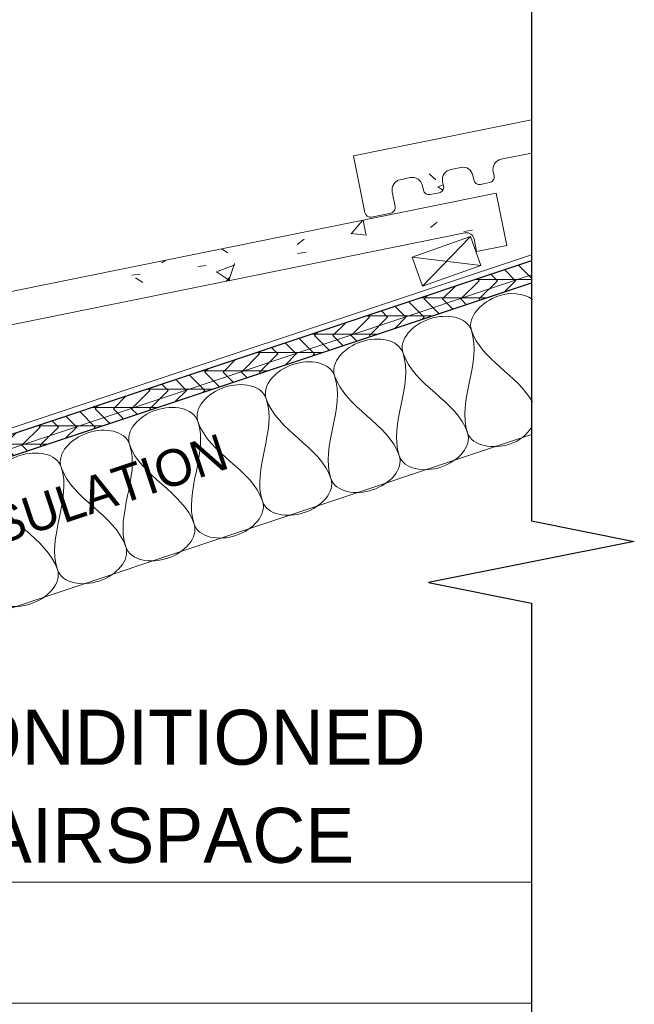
# Model space of a CAD drawing. Header units: inches. Extents: x 263 to 1771, y -57 to 386.
# Tile 18 of 27: x 831 to 846, y -18 to 6. Entities that reach past the tile are written whole.
import ezdxf

# ---------------------------------------------------------------- set-up
doc = ezdxf.new("R2010")
doc.units = ezdxf.units.IN
doc.header["$MEASUREMENT"] = 0
for name, color, linetype, lineweight in [('A-ANNO-TEXT', 2, 'Continuous', 9), ('A-DETL', 5, 'Continuous', 9), ('A-DETL-GENF', 3, 'Continuous', 9), ('A-DETL-INSL', 8, 'Continuous', 9), ('A-DETL-LLIN', 3, 'Continuous', 9)]:
    doc.layers.add(name, color=color, linetype=linetype, lineweight=lineweight)
pattern_1 = [(50, (680.696, 0), (4.590705, -0.40187), [0.48, -5.28]), (355, (680.696, 0), (-0.88784, 4.8137), [0.384, -4.224]), (100.451, (681.079, -0.033), (3.70197, 4.41272), [0.408, -4.487]), (46.184, (680.696, 1.28), (6.83066, -1.05904), [0.72, -7.92]), (96.636, (681.265, 1.192), (5.98166, 6.23401), [0.612, -6.731]), (351.184, (680.696, 1.28), (5.98208, 6.23382), [0.576, -6.336]), (21, (681.336, 0.96), (3.82029, -2.5771), [0.48, -5.28]), (326, (681.336, 0.96), (1.55721, 4.64059), [0.384, -4.224]), (71.451, (681.654, 0.745), (5.37715, 2.0647), [0.408, -4.487]), (37.5, (680.696, 0), (0.077972, 2.130786), [0.211, -3.962, 0.211, -4.077, -4.24]), (37.5, (680.696, 0), (0.077972, 2.130786), [-8.461, 0.211, -4.029]), (7.5, (680.696, 0), (1.683907, 2.52439), [0.211, -2.234, 0.211, -3.866, -1.616]), (7.5, (680.696, 0), (1.683907, 2.52439), [-6.522, 0.211, -1.405]), (327.5, (679.269, 0), (3.416527, -0.144297), [0.211, -1.389, 0.211, -4.781, -6.624]), (327.5, (679.269, 0), (3.416527, -0.144297), [-6.592, 0.211, -6.413]), (317.5, (678.629, 0), (3.732463, 0.640715), [0.211, -1.869, 0.211, -3.104, -4.704]), (317.5, (678.629, 0), (3.732463, 0.640715), [-5.395, 0.211, -4.493])]

# ---------------------------------------------------------------- blocks, each defined once
blk = doc.blocks.new('Plywood-Section_ CORE ICCF2')
at = {"layer": 'A-DETL-GENF'}
h = blk.add_hatch(dxfattribs=at)
h.set_pattern_fill('FP5_13', color=256, style=0, pattern_type=2)
h.set_pattern_definition([(341.565, (674.521, 3.257), (0.1404055, 0.42121526), []), (296.565, (674.521, 3.257), (0.42127508, -0.14042545), [0.628, -0.628]), (26.565, (674.521, 3.257), (0.42127508, -0.14042545), [0.628, -0.628])])
h.paths.add_polyline_path([(15.971, 0.5), (15.804, 0), (55.004, 0), (55.171, 0.5)], flags=0)
at = {"layer": 'A-DETL-GENF', "lineweight": 30}
for p, q in [((55.171, 0.5), (15.971, 0.5)), ((15.804, 0), (55.004, 0))]:
    blk.add_line(p, q, dxfattribs=at)
blk = doc.blocks.new('Break Line4 - B_ CORE ICCF1')
at = {"layer": 'A-DETL-GENF', "lineweight": 30}
for p, q in [((-1, 0), (-0.5, 2.5)), ((-0.5, 2.5), (0.5, -2.5)), ((-19.155, 0), (-1, 0)), ((0.5, -2.5), (1, 0)), ((1, 0), (18.377, 0))]:
    blk.add_line(p, q, dxfattribs=at)

msp = doc.modelspace()

# ---------------------------------------------------------------- hatches: boundary and pattern name
at = {"layer": 'A-DETL-GENF'}
h = msp.add_hatch(dxfattribs=at)
h.set_pattern_fill('FP5_10', style=0, pattern_type=2)
h.set_pattern_definition(pattern_1)
edge = h.paths.add_edge_path(flags=0)
edge.add_arc((839.17657867, 0.92807316), 0.13945383, 191.458784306, 281.458784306)
edge.add_line((839.20428298, 0.79139894), (839.66707443, 0.88520829))
edge.add_arc((839.63937012, 1.02188251), 0.13945383, 281.458784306, 371.458784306)
edge.add_line((839.77604434, 1.04958682), (839.70441716, 1.40294653))
edge.add_arc((839.94943413, 1.45261228), 0.25, 101.458784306, 191.458784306, ccw=False)
edge.add_line((839.89976839, 1.69762924), (840.14369637, 1.74707425))
edge.add_arc((840.19336211, 1.50205728), 0.25, 11.458784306, 101.458784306, ccw=False)
edge.add_line((840.43837908, 1.55172302), (840.46034051, 1.44338027))
edge.add_arc((840.59701472, 1.47108459), 0.13945383, 191.458784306, 281.458784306)
edge.add_line((840.62471904, 1.33441037), (840.84249352, 1.37855397))
edge.add_arc((840.81478921, 1.51522819), 0.13945383, 281.458784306, 371.458784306)
edge.add_line((840.95146343, 1.5429325), (840.929502, 1.65127525))
edge.add_arc((841.17451896, 1.700941), 0.25, 101.458784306, 191.458784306, ccw=False)
edge.add_line((841.12485322, 1.94595796), (841.3687812, 1.99540296))
edge.add_arc((841.41844694, 1.750386), 0.25, 11.458784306, 101.458784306, ccw=False)
edge.add_line((841.66346391, 1.80005174), (841.68542534, 1.69170899))
edge.add_arc((841.82209956, 1.71941331), 0.13945383, 191.458784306, 281.458784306)
edge.add_line((841.84980387, 1.58273909), (842.06757835, 1.62688269))
edge.add_arc((842.03987404, 1.76355691), 0.13945383, 281.458784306, 371.458784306)
edge.add_line((842.17654826, 1.79126122), (842.15458683, 1.89960397))
edge.add_arc((842.3996038, 1.94926971), 0.25, 101.458784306, 191.458784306, ccw=False)
edge.add_line((842.34993805, 2.19428668), (843.08378572, 2.34304001))
edge.add_line((843.08378572, 2.34304001), (843.08378572, 3.1520587))
edge.add_line((843.08378572, 3.1520587), (838.76109301, 2.27583469))
edge.add_line((838.76109301, 2.27583469), (839.03990445, 0.90036885))
h = msp.add_hatch(dxfattribs=at)
h.set_pattern_fill('FP5_10', style=0, pattern_type=2)
h.set_pattern_definition(pattern_1)
edge = h.paths.add_edge_path(flags=0)
edge.add_arc((826.84369579, -3.1828878), 0.13945383, 191.458784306, 281.458784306)
edge.add_line((826.87140011, -3.31956202), (827.33419156, -3.22575267))
edge.add_arc((827.30648725, -3.08907845), 0.13945383, 281.458784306, 371.458784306)
edge.add_line((827.44316146, -3.06137414), (827.37153429, -2.70801442))
edge.add_arc((827.61655126, -2.65834868), 0.25, 101.458784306, 191.458784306, ccw=False)
edge.add_line((827.56688551, -2.41333171), (827.81081349, -2.36388671))
edge.add_arc((827.86047923, -2.60890368), 0.25, 11.458784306, 101.458784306, ccw=False)
edge.add_line((828.1054962, -2.55923793), (828.12745763, -2.66758068))
edge.add_arc((828.26413185, -2.63987637), 0.13945383, 191.458784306, 281.458784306)
edge.add_line((828.29183616, -2.77655059), (828.50961065, -2.73240699))
edge.add_arc((828.48190633, -2.59573277), 0.13945383, 281.458784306, 371.458784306)
edge.add_line((828.61858055, -2.56802845), (828.59661912, -2.45968571))
edge.add_arc((828.84163609, -2.41001996), 0.25, 101.458784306, 191.458784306, ccw=False)
edge.add_line((828.79197034, -2.165003), (829.03589832, -2.11555799))
edge.add_arc((829.08556407, -2.36057496), 0.25, 11.458784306, 101.458784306, ccw=False)
edge.add_line((829.33058103, -2.31090922), (829.35254246, -2.41925197))
edge.add_arc((829.48921668, -2.39154765), 0.13945383, 191.458784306, 281.458784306)
edge.add_line((829.516921, -2.52822187), (829.73469548, -2.48407827))
edge.add_arc((829.70699117, -2.34740405), 0.13945383, 281.458784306, 371.458784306)
edge.add_line((829.84366539, -2.31969974), (829.82170395, -2.21135699))
edge.add_arc((830.06672092, -2.16169124), 0.25, 101.458784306, 191.458784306, ccw=False)
edge.add_line((830.01705518, -1.91667428), (841.47046311, 0.40496912))
edge.add_arc((841.5077218, 0.22116013), 0.18754721, 11.458784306, 101.458784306, ccw=False)
edge.add_line((841.69153079, 0.25841881), (841.75360359, -0.04780613))
edge.add_line((841.75360359, -0.04780613), (842.48865449, 0.1011911))
edge.add_line((842.48865449, 0.1011911), (842.23180448, 1.3683142))
edge.add_line((842.23180448, 1.3683142), (826.42821013, -1.83512626))
edge.add_line((826.42821013, -1.83512626), (826.70702158, -3.21059211))

# ---------------------------------------------------------------- linework, layer by layer
at = {"layer": 'A-DETL'}
for p, q in [((843.08378572, 3.1520587), (838.76109301, 2.27583469)), ((838.76109301, 2.27583469), (839.03990445, 0.90036885)), ((842.34993805, 2.19428668), (843.08378572, 2.34304001)), ((841.12485322, 1.94595796), (841.3687812, 1.99540296)), ((839.89976839, 1.69762924), (840.14369637, 1.74707425)), ((841.66346391, 1.80005174), (841.68542534, 1.69170899)), ((842.17654826, 1.79126122), (842.15458683, 1.89960397)), ((840.43837908, 1.55172302), (840.46034051, 1.44338027)), ((840.95146343, 1.5429325), (840.929502, 1.65127525)), ((841.84980387, 1.58273909), (842.06757835, 1.62688269)), ((842.23180448, 1.3683142), (826.42821013, -1.83512626)), ((839.77604434, 1.04958682), (839.70441716, 1.40294653)), ((840.62471904, 1.33441037), (840.84249352, 1.37855397)), ((842.48865449, 0.1011911), (842.23180448, 1.3683142)), ((839.20428298, 0.79139894), (839.66707443, 0.88520829)), ((830.01705518, -1.91667428), (841.47046311, 0.40496912)), ((841.69153079, 0.25841881), (841.75360359, -0.04780613)), ((841.75360359, -0.04780613), (842.48865449, 0.1011911)), ((805.96628666, -12.49724463), (843.08378572, -0.12474495))]:
    msp.add_line(p, q, dxfattribs=at)
for centre, radius, start, end in [((842.3996038, 1.94926971), 0.25, 101.458784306, 191.458784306), ((841.17451896, 1.700941), 0.25, 101.458784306, 191.458784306), ((841.41844694, 1.750386), 0.25, 11.458784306, 101.458784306), ((839.94943413, 1.45261228), 0.25, 101.458784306, 191.458784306), ((840.19336211, 1.50205728), 0.25, 11.458784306, 101.458784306), ((841.82209956, 1.71941331), 0.13945383, 191.458784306, 281.458784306), ((842.03987404, 1.76355691), 0.13945383, 281.458784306, 11.458784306), ((840.59701472, 1.47108459), 0.13945383, 191.458784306, 281.458784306), ((840.81478921, 1.51522819), 0.13945383, 281.458784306, 11.458784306), ((839.63937012, 1.02188251), 0.13945383, 281.458784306, 11.458784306), ((839.17657867, 0.92807316), 0.13945383, 191.458784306, 281.458784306), ((841.5077218, 0.22116013), 0.18754721, 11.458784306, 101.458784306)]:
    msp.add_arc(centre, radius, start, end, dxfattribs=at)
at = {"layer": 'A-DETL-INSL'}
for points, start_tangent, end_tangent in [([(841.6264329, -1.95893797), (842.27206459, -1.12884008), (843.11209704, -1.20736113)], (-0.316227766, 0.9486832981), (0.8493047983, -0.5279027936)), ([(839.96623713, -2.51233656), (840.61186882, -1.68223868), (841.6264329, -1.95893797)], (-0.316227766, 0.9486832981), (0.316227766, -0.9486832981)), ([(838.30604136, -3.06573515), (838.95167305, -2.23563727), (839.96623713, -2.51233656)], (-0.316227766, 0.9486832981), (0.316227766, -0.9486832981)), ([(841.6264329, -1.95893797), (841.5341998, -4.44923163)], (0.316227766, -0.9486832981), (0.316227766, -0.9486832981)), ([(843.11046806, -3.70379864), (841.6264329, -1.95893797)], (-0.4764577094, 0.8791973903), (-0.316227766, 0.9486832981)), ([(839.96623713, -2.51233656), (839.87400403, -5.00263022)], (0.316227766, -0.9486832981), (0.316227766, -0.9486832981)), ([(841.5341998, -4.44923163), (839.96623713, -2.51233656)], (-0.316227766, 0.9486832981), (-0.316227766, 0.9486832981)), ([(836.64584558, -3.61913374), (837.29147727, -2.78903586), (838.30604136, -3.06573515)], (-0.316227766, 0.9486832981), (0.316227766, -0.9486832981)), ([(838.30604136, -3.06573515), (838.21380826, -5.55602881)], (0.316227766, -0.9486832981), (0.316227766, -0.9486832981)), ([(839.87400403, -5.00263022), (838.30604136, -3.06573515)], (-0.316227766, 0.9486832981), (-0.316227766, 0.9486832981)), ([(834.98564981, -4.17253233), (835.6312815, -3.34243445), (836.64584558, -3.61913374)], (-0.316227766, 0.9486832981), (0.316227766, -0.9486832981)), ([(833.32545404, -4.72593092), (833.97108573, -3.89583304), (834.98564981, -4.17253233)], (-0.316227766, 0.9486832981), (0.316227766, -0.9486832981)), ([(836.64584558, -3.61913374), (836.55361249, -6.1094274)], (0.316227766, -0.9486832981), (0.316227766, -0.9486832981)), ([(838.21380826, -5.55602881), (836.64584558, -3.61913374)], (-0.316227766, 0.9486832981), (-0.316227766, 0.9486832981)), ([(834.98564981, -4.17253233), (834.89341671, -6.66282599)], (0.316227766, -0.9486832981), (0.316227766, -0.9486832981)), ([(836.55361249, -6.1094274), (834.98564981, -4.17253233)], (-0.316227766, 0.9486832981), (-0.316227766, 0.9486832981)), ([(831.66525827, -5.27932951), (832.31088996, -4.44923163), (833.32545404, -4.72593092)], (-0.316227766, 0.9486832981), (0.316227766, -0.9486832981)), ([(839.87400403, -5.00263022), (840.88856811, -5.27932951), (841.5341998, -4.44923163)], (0.316227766, -0.9486832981), (-0.316227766, 0.9486832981)), ([(841.5341998, -4.44923163), (842.54876388, -4.72593092), (843.09563618, -4.30674031)], (0.316227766, -0.9486832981), (0.5546864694, 0.8320594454)), ([(833.32545404, -4.72593092), (833.23322094, -7.21622458)], (0.316227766, -0.9486832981), (0.316227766, -0.9486832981)), ([(834.89341671, -6.66282599), (833.32545404, -4.72593092)], (-0.316227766, 0.9486832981), (-0.316227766, 0.9486832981)), ([(830.0050625, -5.8327281), (830.65069419, -5.00263022), (831.66525827, -5.27932951)], (-0.316227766, 0.9486832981), (0.316227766, -0.9486832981)), ([(838.21380826, -5.55602881), (839.22837234, -5.8327281), (839.87400403, -5.00263022)], (0.316227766, -0.9486832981), (-0.316227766, 0.9486832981)), ([(831.66525827, -5.27932951), (831.57302517, -7.76962317)], (0.316227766, -0.9486832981), (0.316227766, -0.9486832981)), ([(833.23322094, -7.21622458), (831.66525827, -5.27932951)], (-0.316227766, 0.9486832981), (-0.316227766, 0.9486832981)), ([(836.55361249, -6.1094274), (837.56817657, -6.38612669), (838.21380826, -5.55602881)], (0.316227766, -0.9486832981), (-0.316227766, 0.9486832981)), ([(831.57302517, -7.76962317), (830.0050625, -5.8327281)], (-0.316227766, 0.9486832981), (-0.316227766, 0.9486832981)), ([(834.89341671, -6.66282599), (835.9079808, -6.93952529), (836.55361249, -6.1094274)], (0.316227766, -0.9486832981), (-0.316227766, 0.9486832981)), ([(833.23322094, -7.21622458), (834.24778503, -7.49292388), (834.89341671, -6.66282599)], (0.316227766, -0.9486832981), (-0.316227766, 0.9486832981)), ([(831.57302517, -7.76962317), (832.58758925, -8.04632247), (833.23322094, -7.21622458)], (0.316227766, -0.9486832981), (-0.316227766, 0.9486832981)), ([(829.9128294, -8.32302176), (830.92739348, -8.59972106), (831.57302517, -7.76962317)], (0.316227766, -0.9486832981), (-0.316227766, 0.9486832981))]:
    msp.add_spline(points, degree=3, dxfattribs=dict(at, start_tangent=start_tangent, end_tangent=end_tangent))
at = {"layer": 'A-DETL-LLIN'}
for p, q in [((838.76109301, 2.27583469), (843.08378572, 3.1520587)), ((838.76109301, 2.27583469), (839.03990445, 0.90036885)), ((842.34993805, 2.19428668), (843.08378572, 2.34304001)), ((841.12485322, 1.94595796), (841.3687812, 1.99540296)), ((839.89976839, 1.69762924), (840.14369637, 1.74707425)), ((841.68542534, 1.69170899), (841.66346391, 1.80005174)), ((842.17654826, 1.79126122), (842.15458683, 1.89960397)), ((840.46034051, 1.44338027), (840.43837908, 1.55172302)), ((840.95146343, 1.5429325), (840.929502, 1.65127525)), ((841.84980387, 1.58273909), (842.06757835, 1.62688269)), ((826.42821013, -1.83512626), (842.23180448, 1.3683142)), ((839.77604434, 1.04958682), (839.70441716, 1.40294653)), ((840.62471904, 1.33441037), (840.84249352, 1.37855397)), ((842.48865449, 0.1011911), (842.23180448, 1.3683142)), ((839.20428298, 0.79139894), (839.66707443, 0.88520829)), ((830.01705518, -1.91667428), (841.47046311, 0.40496912)), ((840.19130538, -0.17964875), (841.60532925, 0.32088748)), ((841.60532925, 0.32088748), (840.19130538, -0.17964875)), ((840.19130538, -0.17964875), (841.60532925, 0.32088748)), ((841.60532925, 0.32088748), (840.44157349, -0.88666068)), ((841.60532925, 0.32088748), (841.85559736, -0.38612445)), ((841.85559736, -0.38612445), (841.60532925, 0.32088748)), ((841.60532925, 0.32088748), (841.85559736, -0.38612445)), ((841.69153079, 0.25841881), (841.75360359, -0.04780613)), ((841.75360359, -0.04780613), (842.48865449, 0.1011911)), ((840.44157349, -0.88666068), (840.19130538, -0.17964875)), ((840.19130538, -0.17964875), (840.44157349, -0.88666068)), ((840.44157349, -0.88666068), (840.19130538, -0.17964875)), ((840.19130538, -0.17964875), (841.85559736, -0.38612445)), ((841.85559736, -0.38612445), (840.44157349, -0.88666068)), ((840.44157349, -0.88666068), (841.85559736, -0.38612445)), ((841.85559736, -0.38612445), (840.44157349, -0.88666068)), ((843.08378572, -0.61398682), (805.89528666, -13.01015318)), ((833.48506504, -4.00276294), (805.89528666, -13.19935573)), ((843.08378572, -4.49251332), (792.44564384, -21.37189394)), ((810.48943901, -15.35729555), (843.08378572, -15.35729555)), ((803.95885308, -18.29091534), (843.08378572, -18.29091534))]:
    msp.add_line(p, q, dxfattribs=at)
for centre, radius, start, end in [((842.3996038, 1.94926971), 0.25, 101.458784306, 191.458784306), ((841.17451896, 1.700941), 0.25, 101.458784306, 191.458784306), ((841.41844694, 1.750386), 0.25, 11.458784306, 101.458784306), ((839.94943413, 1.45261228), 0.25, 101.458784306, 191.458784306), ((840.19336211, 1.50205728), 0.25, 11.458784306, 101.458784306), ((841.82209956, 1.71941331), 0.13945383, 191.458784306, 281.458784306), ((842.03987404, 1.76355691), 0.13945383, 281.458784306, 11.458784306), ((840.59701472, 1.47108459), 0.13945383, 191.458784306, 281.458784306), ((840.81478921, 1.51522819), 0.13945383, 281.458784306, 11.458784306), ((839.63937012, 1.02188251), 0.13945383, 281.458784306, 11.458784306), ((839.17657867, 0.92807316), 0.13945383, 191.458784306, 281.458784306), ((841.5077218, 0.22116013), 0.18754721, 11.458784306, 101.458784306)]:
    msp.add_arc(centre, radius, start, end, dxfattribs=at)

# ---------------------------------------------------------------- block references
at = {"layer": 'A-DETL-GENF'}
for name, p, rotation in [('Break Line4 - B_ CORE ICCF1', (843.08378572, -7.58370888), 269.9999999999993), ('Plywood-Section_ CORE ICCF2', (790.90196242, -18.19713048), 18.43494882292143)]:
    msp.add_blockref(name, p, dxfattribs=dict(at, rotation=rotation))

# ---------------------------------------------------------------- texts
at = {"layer": 'A-ANNO-TEXT', "color": 7, "insert": (821.0280421, -9.27667954), "char_height": 0.8894080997, "width": 18.312, "attachment_point": 1, "rotation": 18.434948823, "line_spacing_factor": 1.070803}
msp.add_mtext('\\fStylus BT|b0|i0|c0|p34|;SPRAY FOAM INSULATION', dxfattribs=at)
at = {"layer": 'A-ANNO-TEXT', "color": 7, "insert": (834.272818, -11.17156098), "char_height": 1.3341121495, "width": 14.796, "attachment_point": 2, "line_spacing_factor": 1.070803}
msp.add_mtext('\\fStylus BT|b0|i0|c0|p34|;CONDITIONED\\PAIRSPACE', dxfattribs=at)

doc.saveas('drawing.dxf')
